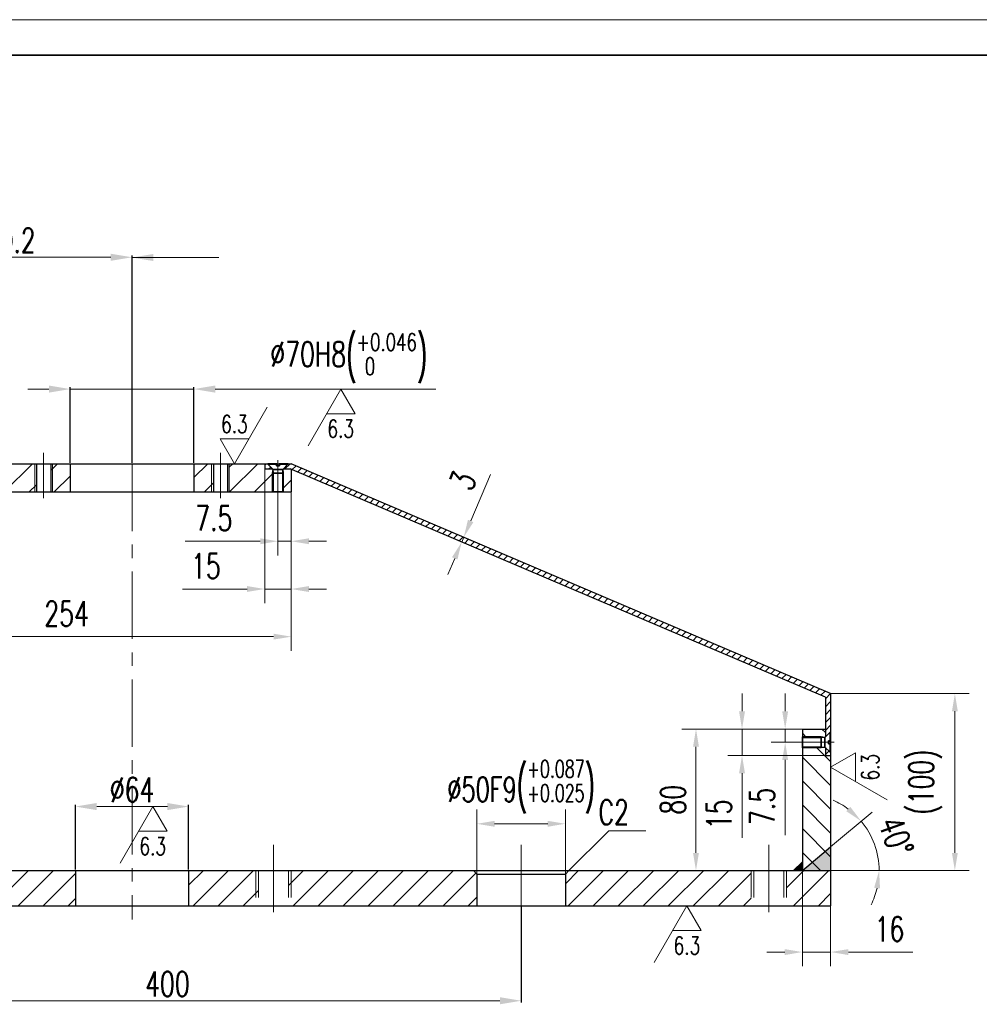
# Model space of a CAD drawing. Header units: millimetres. Extents: x -100 to 1580, y -20 to 1168.
# Tile 3 of 4: x 292 to 834, y 611 to 1168. Entities that reach past the tile are written whole.
import ezdxf
from ezdxf.enums import TextEntityAlignment as Align

# ---------------------------------------------------------------- set-up
doc = ezdxf.new("R2010")
doc.units = ezdxf.units.MM
doc.header["$LTSCALE"] = 1.2
doc.linetypes.add('CENTER', pattern=[50.8, 31.75, -6.35, 6.35, -6.35])
doc.linetypes.add('DASHED', pattern=[19.05, 12.7, -6.35])
for name, color, linetype, lineweight in [('3中心线层', 1, 'CENTER', 35), ('4虚线层', 6, 'DASHED', 35), ('5剖面线层', 2, 'Continuous', 15), ('7标注层', 4, 'Continuous', 15), ('YGJ波浪线', 3, 'Continuous', 15), ('YGJ粗实线', 7, 'Continuous', 35), ('YGJ细实线', 3, 'Continuous', 15), ('YGJ细点划线', 1, 'CENTER', 15), ('尺寸线', 4, 'Continuous', 15), ('粗实线', 7, 'Continuous', 30), ('细实线', 2, 'Continuous', 15)]:
    doc.layers.add(name, color=color, linetype=linetype, lineweight=lineweight)
doc.styles.add('HC_GBDIM', font='romans', dxfattribs={"width": 0.667, "bigfont": 'gbcbig'})
doc.styles.add('HC_TEXTSTYLE', font='isocp', dxfattribs={"width": 0.667, "bigfont": 'hzfs'})
doc.styles.add('标准', font='romans.shx', dxfattribs={"width": 0.7, "bigfont": 'hzdx.shx'})
doc.dimstyles.new('1比4', dxfattribs={"dimtxt": 14, "dimasz": 12, "dimexe": 1, "dimexo": 0.5, "dimgap": 2.5, "dimtad": 1, "dimdsep": 46, "dimtxsty": '标准', "dimcen": 0, "dimclrd": 256, "dimclrt": 256, "dimadec": 0, "dimazin": 0, "dimtfac": 1, "dimtmove": 0, "dimatfit": 0, "dimfxl": 1, "dimtolj": 1, "dimtzin": 0, "dimlwd": -1, "dimarcsym": 0})
doc.dimstyles.new('HC_GBDIM', dxfattribs={"dimtxt": 3.5, "dimasz": 2.5, "dimexe": 2, "dimexo": 0, "dimgap": 1.5, "dimtad": 1, "dimdec": 1, "dimzin": 0, "dimdsep": 46, "dimtxsty": 'HC_GBDIM', "dimcen": 2.5, "dimclrd": 3, "dimclre": 3, "dimclrt": 2, "dimadec": 0, "dimazin": 0, "dimtfac": 0.714286, "dimtdec": 1, "dimtmove": 0, "dimatfit": 3, "dimfxl": 1, "dimtzin": 0, "dimlwd": -1, "dimlwe": -1, "dimarcsym": 0})
pattern_1 = [(45, (-59.912, 47.743), (-7.07107, 7.07107), [])]

# ---------------------------------------------------------------- blocks, each defined once
blk = doc.blocks.new('*U119')
at = {"layer": 'YGJ粗实线'}
blk.add_line((390, 287), (0, 287), dxfattribs=at)
at = {"layer": 'YGJ细实线'}
blk.add_line((395, 292), (-25, 292), dxfattribs=at)
blk = doc.blocks.new('*D356')
at = {"layer": '7标注层', "ltscale": 7}
for p, q in [((308.13, 959.17), (296.13, 959.17)), ((390.13, 959.17), (320.13, 959.17)), ((402.13, 959.17), (526.93, 959.17))]:
    blk.add_line(p, q, dxfattribs=at)
at = {"layer": '7标注层', "color": 0, "lineweight": -2, "ltscale": 7}
for p, q in [((320.13, 917.5), (320.13, 960.17)), ((390.13, 917.5), (390.13, 960.17))]:
    blk.add_line(p, q, dxfattribs=at)
at = {"layer": '7标注层'}
for points in [[(308.13, 957.17), (308.13, 961.17), (320.13, 959.17)], [(402.13, 961.17), (402.13, 957.17), (390.13, 959.17)]]:
    blk.add_solid(points, dxfattribs=at)
at = {"layer": '7标注层', "insert": (477.67, 976.61), "char_height": 14, "attachment_point": 5, "style": '标准'}
blk.add_mtext('\\A1;%%c70{}{H8{\\H0.7x;{\\H2.0x;\\W0.5;(}{\\S+0.046^  0;}{\\H2.0x;\\W0.5;)}}{}}', dxfattribs=at)
blk = doc.blocks.new('*D357')
at = {"layer": '7标注层', "color": 0, "lineweight": -2, "ltscale": 7}
for p, q in [((175.13, 907.5), (175.13, 1034.69)), ((355.13, 917.5), (355.13, 1034.69))]:
    blk.add_line(p, q, dxfattribs=at)
at = {"layer": '7标注层', "ltscale": 7}
blk.add_line((187.13, 1033.69), (343.13, 1033.69), dxfattribs=at)
at = {"layer": '7标注层'}
for points in [[(187.13, 1035.69), (187.13, 1031.69), (175.13, 1033.69)], [(343.13, 1031.69), (343.13, 1035.69), (355.13, 1033.69)]]:
    blk.add_solid(points, dxfattribs=at)
at = {"layer": '7标注层', "insert": (273.05, 1043.19), "char_height": 14, "attachment_point": 5, "style": '标准'}
blk.add_mtext('\\A1;180{}{{\\H0.7x;{\\H1.4x;\\A1%%p0.2}}{}}', dxfattribs=at)
blk = doc.blocks.new('*D473')
at = {"layer": 'YGJ细实线', "color": 3}
for p, q in [((550.13, 667), (550.13, 721.42)), ((600.13, 667), (600.13, 721.42)), ((590.13, 713.42), (560.13, 713.42))]:
    blk.add_line(p, q, dxfattribs=at)
for points in [[(560.13, 715.08), (560.13, 711.75), (550.13, 713.42)], [(590.13, 711.75), (590.13, 715.08), (600.13, 713.42)]]:
    blk.add_solid(points, dxfattribs=at)
at = {"layer": 'YGJ细实线', "color": 2, "insert": (575.13, 734.35), "char_height": 14, "attachment_point": 5, "style": 'HC_GBDIM'}
blk.add_mtext('%%c50{}{F9{\\H0.7x;{\\H2.0x;\\W0.5;(}{\\S+0.087^ +0.025;}{\\H2.0x;\\W0.5;)}}{}}', dxfattribs=at)
blk = doc.blocks.new('*D375')
at = {"layer": '7标注层', "color": 0, "lineweight": -2, "ltscale": 7}
for p, q in [((323.13, 687.5), (323.13, 724.17)), ((387.13, 687.5), (387.13, 724.17))]:
    blk.add_line(p, q, dxfattribs=at)
at = {"layer": '7标注层', "ltscale": 7}
blk.add_line((375.13, 723.17), (335.13, 723.17), dxfattribs=at)
at = {"layer": '7标注层'}
for points in [[(335.13, 725.17), (335.13, 721.17), (323.13, 723.17)], [(375.13, 721.17), (375.13, 725.17), (387.13, 723.17)]]:
    blk.add_solid(points, dxfattribs=at)
at = {"layer": '7标注层', "insert": (355.13, 732.67), "char_height": 14, "attachment_point": 5, "style": '标准'}
blk.add_mtext('\\A1;%%c64', dxfattribs=at)
blk = doc.blocks.new('*D378')
at = {"layer": '7标注层', "color": 0, "lineweight": -2, "ltscale": 7}
for p, q in [((175.13, 666.5), (175.13, 612.37)), ((575.13, 666.5), (575.13, 612.37))]:
    blk.add_line(p, q, dxfattribs=at)
at = {"layer": '7标注层', "ltscale": 7}
blk.add_line((187.13, 613.37), (563.13, 613.37), dxfattribs=at)
at = {"layer": '7标注层'}
for points in [[(187.13, 615.37), (187.13, 611.37), (175.13, 613.37)], [(563.13, 611.37), (563.13, 615.37), (575.13, 613.37)]]:
    blk.add_solid(points, dxfattribs=at)
at = {"layer": '7标注层', "insert": (375.13, 622.87), "char_height": 14, "attachment_point": 5, "style": '标准'}
blk.add_mtext('\\A1;400', dxfattribs=at)
blk = doc.blocks.new('粗糙度')
at = {"layer": '尺寸线'}
for p, q in [((0, 0), (4.62, 8)), ((0, 0), (-2.02, 3.5)), ((-2.02, 3.5), (2.02, 3.5))]:
    blk.add_line(p, q, dxfattribs=at)
at = {"layer": '尺寸线', "lineweight": -3, "style": '标准', "width": 0.7}
blk.add_attdef('粗糙度', text='', height=2.5, dxfattribs=at).set_placement((0.01, 5.6), align=Align.MIDDLE)
blk = doc.blocks.new('M6X16')
at = {"layer": 'YGJ粗实线'}
for points in [[(816.7, 757.39), (806, 757.39), (806, 754.39)], [(818.7, 757.1), (816.7, 757.39), (816.7, 754.39)], [(821.64, 755.19), (822, 755.19), (822, 760.04), (821.64, 760.04), (818.7, 757.1), (818.7, 754.39)], [(820.8, 754.39), (820.8, 755.19), (821.64, 755.19), (821.64, 760.04)], [(816.7, 751.39), (806, 751.39), (806, 754.39)], [(818.7, 751.68), (816.7, 751.39), (816.7, 754.39)], [(821.64, 753.59), (822, 753.59), (822, 748.74), (821.64, 748.74), (818.7, 751.68), (818.7, 754.39)], [(820.8, 754.39), (820.8, 753.59), (821.64, 753.59), (821.64, 748.74)]]:
    blk.add_lwpolyline(points, dxfattribs=at)
at = {"layer": 'YGJ细实线'}
for points in [[(818.7, 757.1), (816.7, 756.94), (806, 756.94)], [(818.7, 751.68), (816.7, 751.84), (806, 751.84)]]:
    blk.add_lwpolyline(points, dxfattribs=at)
at = {"layer": 'YGJ细点划线'}
blk.add_line((824, 754.39), (804, 754.39), dxfattribs=at)
at = {"style": 'HC_TEXTSTYLE'}
blk.add_text('HC_SUPERPART', height=0.001, rotation=180, dxfattribs=at).set_placement((818.7, 754.39))
blk = doc.blocks.new('*D496')
at = {"layer": 'YGJ细实线', "color": 3}
for p, q in [((750.13, 787), (828.37, 787)), ((820.37, 697), (820.37, 777)), ((750.13, 687), (828.37, 687))]:
    blk.add_line(p, q, dxfattribs=at)
for points in [[(822.03, 777), (818.7, 777), (820.37, 787)], [(818.7, 697), (822.03, 697), (820.37, 687)]]:
    blk.add_solid(points, dxfattribs=at)
at = {"layer": 'YGJ细实线', "color": 2, "insert": (803.7, 737), "char_height": 14, "attachment_point": 5, "rotation": 90, "style": '标准', "bg_fill": 3, "box_fill_scale": 1.1, "bg_fill_color": 256, "bg_fill_true_color": 13158600, "bg_fill_transparency": 0}
blk.add_mtext('(100)', dxfattribs=at)
blk = doc.blocks.new('*D497')
at = {"layer": 'YGJ细实线', "color": 3}
for p, q in [((740.63, 767), (665.99, 767)), ((673.99, 697), (673.99, 757)), ((739.63, 687), (665.99, 687))]:
    blk.add_line(p, q, dxfattribs=at)
for points in [[(675.65, 757), (672.32, 757), (673.99, 767)], [(672.32, 697), (675.65, 697), (673.99, 687)]]:
    blk.add_solid(points, dxfattribs=at)
at = {"layer": 'YGJ细实线', "color": 2, "insert": (660.99, 727), "char_height": 14, "attachment_point": 5, "rotation": 90, "style": '标准', "bg_fill": 3, "box_fill_scale": 1.1, "bg_fill_color": 256, "bg_fill_true_color": 13158600, "bg_fill_transparency": 0}
blk.add_mtext('80', dxfattribs=at)
blk = doc.blocks.new('*D498')
at = {"layer": 'YGJ细实线', "color": 3}
for p, q in [((724.42, 777), (724.42, 787)), ((734.13, 767), (716.42, 767)), ((724.42, 767), (724.42, 759.5)), ((734.13, 759.5), (716.42, 759.5)), ((724.42, 749.5), (724.42, 706.97))]:
    blk.add_line(p, q, dxfattribs=at)
for points in [[(722.75, 777), (726.08, 777), (724.42, 767)], [(726.08, 749.5), (722.75, 749.5), (724.42, 759.5)]]:
    blk.add_solid(points, dxfattribs=at)
at = {"layer": 'YGJ细实线', "color": 2, "insert": (711.42, 723.24), "char_height": 14, "attachment_point": 5, "rotation": 90, "style": '标准', "bg_fill": 3, "box_fill_scale": 1.1, "bg_fill_color": 256, "bg_fill_true_color": 13158600, "bg_fill_transparency": 0}
blk.add_mtext('7.5', dxfattribs=at)
blk = doc.blocks.new('*D500')
at = {"layer": 'YGJ细实线', "color": 3}
for p, q in [((430.13, 917), (430.13, 838.15)), ((445.13, 910.94), (445.13, 838.15)), ((420.13, 846.15), (383.66, 846.15)), ((430.13, 846.15), (445.13, 846.15)), ((455.13, 846.15), (465.13, 846.15))]:
    blk.add_line(p, q, dxfattribs=at)
for points in [[(420.13, 844.48), (420.13, 847.82), (430.13, 846.15)], [(455.13, 847.82), (455.13, 844.48), (445.13, 846.15)]]:
    blk.add_solid(points, dxfattribs=at)
at = {"layer": 'YGJ细实线', "color": 2, "insert": (396.9, 859.15), "char_height": 14, "attachment_point": 5, "style": '标准', "bg_fill": 3, "box_fill_scale": 1.1, "bg_fill_color": 256, "bg_fill_true_color": 13158600, "bg_fill_transparency": 0}
blk.add_mtext('15', dxfattribs=at)
blk = doc.blocks.new('*D501')
at = {"layer": 'YGJ细实线', "color": 3}
for p, q in [((437.63, 901), (437.63, 865.15)), ((445.13, 901), (445.13, 865.15)), ((427.63, 873.15), (385.1, 873.15)), ((437.63, 873.15), (445.13, 873.15)), ((455.13, 873.15), (465.13, 873.15))]:
    blk.add_line(p, q, dxfattribs=at)
for points in [[(427.63, 871.48), (427.63, 874.82), (437.63, 873.15)], [(455.13, 874.82), (455.13, 871.48), (445.13, 873.15)]]:
    blk.add_solid(points, dxfattribs=at)
at = {"layer": 'YGJ细实线', "color": 2, "insert": (401.36, 886.15), "char_height": 14, "attachment_point": 5, "style": '标准', "bg_fill": 3, "box_fill_scale": 1.1, "bg_fill_color": 256, "bg_fill_true_color": 13158600, "bg_fill_transparency": 0}
blk.add_mtext('7.5', dxfattribs=at)
blk = doc.blocks.new('*D502')
at = {"layer": 'YGJ细实线', "color": 3}
for p, q in [((700.02, 777), (700.02, 787)), ((734.13, 767), (692.02, 767)), ((700.02, 752), (700.02, 767)), ((747.13, 752), (692.02, 752)), ((700.02, 742), (700.02, 705.54))]:
    blk.add_line(p, q, dxfattribs=at)
for points in [[(698.35, 777), (701.69, 777), (700.02, 767)], [(701.69, 742), (698.35, 742), (700.02, 752)]]:
    blk.add_solid(points, dxfattribs=at)
at = {"layer": 'YGJ细实线', "color": 2, "insert": (687.02, 718.77), "char_height": 14, "attachment_point": 5, "rotation": 90, "style": '标准', "bg_fill": 3, "box_fill_scale": 1.1, "bg_fill_color": 256, "bg_fill_true_color": 13158600, "bg_fill_transparency": 0}
blk.add_mtext('15', dxfattribs=at)
blk = doc.blocks.new('*D503')
at = {"layer": 'YGJ细实线', "color": 3}
for p, q in [((750.13, 700.43), (773.51, 720.05)), ((750.13, 687), (785.54, 687))]:
    blk.add_line(p, q, dxfattribs=at)
for start, end in [(53.2296, 66.4592), (0, 40), (333.5408, 346.7704)]:
    blk.add_arc((734.13, 687), 43.41, start, end, dxfattribs=at)
for points in [[(758.97, 720.56), (761.26, 722.98), (767.38, 714.9)], [(778.04, 676.88), (774.73, 677.26), (777.54, 687)]]:
    blk.add_solid(points, dxfattribs=at)
at = {"layer": 'YGJ细实线', "color": 2, "insert": (787.13, 706.3), "char_height": 14, "attachment_point": 5, "rotation": 290, "style": '标准', "bg_fill": 3, "box_fill_scale": 1.1, "bg_fill_color": 256, "bg_fill_true_color": 13158600, "bg_fill_transparency": 0}
blk.add_mtext('40%%d', dxfattribs=at)
blk = doc.blocks.new('*D517')
at = {"layer": 'YGJ细实线', "color": 3}
for p, q in [((445.13, 901), (445.13, 811.21)), ((191.13, 873), (191.13, 811.21)), ((201.13, 819.21), (435.13, 819.21))]:
    blk.add_line(p, q, dxfattribs=at)
for points in [[(201.13, 820.88), (201.13, 817.55), (191.13, 819.21)], [(435.13, 817.55), (435.13, 820.88), (445.13, 819.21)]]:
    blk.add_solid(points, dxfattribs=at)
at = {"layer": 'YGJ细实线', "color": 2, "insert": (318.13, 832.21), "char_height": 14, "attachment_point": 5, "style": '标准', "bg_fill": 3, "box_fill_scale": 1.1, "bg_fill_color": 256, "bg_fill_true_color": 13158600, "bg_fill_transparency": 0}
blk.add_mtext('254', dxfattribs=at)
blk = doc.blocks.new('*D521')
at = {"layer": 'YGJ细实线', "color": 3}
for p, q in [((734.13, 695.96), (734.13, 632.9)), ((750.13, 695.96), (750.13, 632.9)), ((724.13, 640.9), (714.13, 640.9)), ((734.13, 640.9), (750.13, 640.9)), ((760.13, 640.9), (796.6, 640.9))]:
    blk.add_line(p, q, dxfattribs=at)
for points in [[(724.13, 639.23), (724.13, 642.56), (734.13, 640.9)], [(760.13, 642.56), (760.13, 639.23), (750.13, 640.9)]]:
    blk.add_solid(points, dxfattribs=at)
at = {"layer": 'YGJ细实线', "color": 2, "insert": (783.36, 653.9), "char_height": 14, "attachment_point": 5, "style": '标准', "bg_fill": 3, "box_fill_scale": 1.1, "bg_fill_color": 256, "bg_fill_true_color": 13158600, "bg_fill_transparency": 0}
blk.add_mtext('16', dxfattribs=at)
blk = doc.blocks.new('*D522')
at = {"layer": 'YGJ细实线', "color": 3}
for p, q in [((546.6, 884.63), (557.78, 910.88)), ((541.5, 872.67), (534.14, 875.8)), ((542.68, 875.43), (535.32, 878.56)), ((541.5, 872.67), (542.68, 875.43)), ((537.58, 863.47), (533.66, 854.27))]:
    blk.add_line(p, q, dxfattribs=at)
for points in [[(545.06, 885.28), (548.13, 883.97), (542.68, 875.43)], [(539.11, 862.82), (536.05, 864.12), (541.5, 872.67)]]:
    blk.add_solid(points, dxfattribs=at)
at = {"layer": 'YGJ细实线', "color": 2, "insert": (542.19, 907.45), "char_height": 14, "attachment_point": 5, "rotation": 66.9149, "style": '标准', "bg_fill": 3, "box_fill_scale": 1.1, "bg_fill_color": 256, "bg_fill_true_color": 13158600, "bg_fill_transparency": 0}
blk.add_mtext('3', dxfattribs=at)

msp = doc.modelspace()

# ---------------------------------------------------------------- hatches: boundary and pattern name
at = {"layer": '5剖面线层', "ltscale": 7}
h = msp.add_hatch(dxfattribs=at)
h.set_pattern_fill('_USER', color=2, scale=10, angle=45, style=0, pattern_type=0)
h.set_pattern_definition([(45, (-10, 0), (-7.07107, 7.07107), [])])
h.paths.add_polyline_path([(301.131, 901.004), (301.131, 917.004), (199.522, 917.004), (191.131, 907.004), (197.131, 901.004), (200.645, 901.004)])
h.paths.add_polyline_path([(309.131, 917.004), (309.131, 901.004), (320.131, 901.004), (320.131, 917.004)])
h.paths.add_polyline_path([(412.971, 917.004), (410.131, 917.004), (410.131, 901.004), (409.131, 901.004), (409.131, 917.004), (410.131, 917.004), (412.971, 917.004), (430.131, 917.004), (445.131, 917.004), (445.131, 913.757), (444.534, 914.004), (430.131, 914.004), (430.131, 917.004)])
h.paths.add_polyline_path([(401.131, 901.004), (401.131, 917.004), (390.131, 917.004), (390.131, 901.004)])
h.paths.add_polyline_path([(434.631, 901.004), (434.631, 911.704), (434.921, 913.704), (434.621, 914.004), (430.131, 914.004), (430.131, 917.004), (412.971, 917.004), (410.131, 917.004), (410.131, 901.004)])
h.paths.add_polyline_path([(440.341, 913.704), (440.631, 911.704), (440.631, 901.004), (445.131, 901.004), (445.131, 913.757), (444.534, 914.004), (440.641, 914.004)])
h.paths.add_polyline_path([(410.131, 917.004), (409.131, 917.004), (409.131, 901.004), (410.131, 901.004)], flags=16)
h.paths.add_polyline_path([(430.131, 917.004), (430.131, 914.004), (444.534, 914.004), (445.131, 913.757), (445.131, 917.004)], flags=16)
h = msp.add_hatch(dxfattribs=at)
h.set_pattern_fill('_U', color=256, scale=10, angle=45, style=0, pattern_type=0)
h.set_pattern_definition(pattern_1)
h.paths.add_polyline_path([(425.131, 667.004), (426.631, 667.004), (426.631, 687.004), (425.131, 687.004)])
h.paths.add_polyline_path([(445.131, 687.004), (443.631, 687.004), (443.631, 667.004), (445.131, 667.004)])
at = {"layer": 'YGJ细实线'}
h = msp.add_hatch(dxfattribs=at)
h.set_pattern_fill('ANSI31', color=2)
h.set_pattern_definition([(45, (-10, 0), (-2.245064, 2.245064), [])])
h.paths.add_polyline_path([(747.131, 752.004), (750.131, 752.004), (750.131, 753.854), (749.771, 753.854), (747.131, 756.494)])
h.paths.add_polyline_path([(747.131, 762.514), (749.771, 765.154), (750.131, 765.154), (750.131, 787.004), (445.131, 917.004), (443.281, 917.004), (443.281, 916.644), (440.641, 914.004), (444.518, 914.004), (445.131, 913.743), (747.131, 785.022), (747.131, 767.004)])
h.paths.add_polyline_path([(431.981, 916.644), (431.981, 917.004), (430.131, 917.004), (430.131, 914.004), (434.621, 914.004)])
h = msp.add_hatch(dxfattribs=at)
h.set_pattern_fill('ANSI31', color=2, scale=3, angle=90)
h.set_pattern_definition([(135, (-10, 0), (-6.73519, -6.73519), [])])
h.paths.add_polyline_path([(734.131, 687.004), (750.131, 687.004), (750.131, 722.08), (750.131, 752.004), (747.131, 752.004), (747.131, 756.494), (746.831, 756.794), (744.831, 756.504), (734.131, 756.504)])
h.paths.add_polyline_path([(734.131, 762.504), (744.831, 762.504), (746.831, 762.214), (747.131, 762.514), (747.131, 767.004), (734.131, 767.004)])
h = msp.add_hatch(color=2, dxfattribs=at)
h.dxf.hatch_style = 1
h.paths.add_polyline_path([(734.131, 687.004), (750.131, 687.004), (750.131, 700.43)])
h = msp.add_hatch(color=2, dxfattribs=at)
h.dxf.hatch_style = 1
h.paths.add_polyline_path([(734.131, 687.004), (734.131, 692.004), (729.131, 687.004)])
at = {"layer": '细实线', "ltscale": 7}
h = msp.add_hatch(dxfattribs=at)
h.set_pattern_fill('_U', color=256, scale=10, angle=45, style=0, pattern_type=0)
h.set_pattern_definition(pattern_1)
h.paths.add_polyline_path([(550.131, 667.004), (550.131, 685.004), (548.131, 687.004), (445.131, 687.004), (445.131, 667.004)])
h.paths.add_polyline_path([(705.131, 667.004), (705.131, 687.004), (602.131, 687.004), (600.131, 685.004), (600.131, 667.004)])
h.paths.add_polyline_path([(725.131, 687.004), (725.131, 667.004), (750.131, 667.004), (750.131, 687.004)])
h.paths.add_polyline_path([(387.131, 687.004), (387.131, 667.004), (425.131, 667.004), (425.131, 687.004)])
h.paths.add_polyline_path([(323.131, 667.004), (323.131, 687.004), (175.131, 687.004), (175.131, 667.004)])

# ---------------------------------------------------------------- linework, layer by layer
at = {"layer": '3中心线层', "lineweight": 15}
for p, q in [((305.131, 923.11), (305.131, 897.566)), ((405.131, 923.11), (405.131, 897.566)), ((355.131, 917.004), (355.131, 659.408)), ((435.131, 701.55), (435.131, 659.415)), ((575.131, 701.55), (575.131, 659.415)), ((715.131, 701.55), (715.131, 659.415))]:
    msp.add_line(p, q, dxfattribs=at)
at = {"layer": '4虚线层', "lineweight": 15}
for p, q in [((425.131, 687.004), (425.131, 667.004)), ((426.631, 687.004), (426.631, 667.004)), ((443.631, 687.004), (443.631, 667.004)), ((445.131, 687.004), (445.131, 667.004)), ((705.131, 687.004), (705.131, 667.004)), ((706.631, 687.004), (706.631, 667.004)), ((723.631, 687.004), (723.631, 667.004)), ((725.131, 687.004), (725.131, 667.004))]:
    msp.add_line(p, q, dxfattribs=at)
at = {"layer": '7标注层', "ltscale": 7}
for p, q in [((300.131, 917.004), (300.131, 901.004)), ((310.131, 917.004), (310.131, 901.004)), ((400.131, 917.004), (400.131, 901.004)), ((410.131, 917.004), (410.131, 901.004))]:
    msp.add_line(p, q, dxfattribs=at)
at = {"layer": 'YGJ细实线'}
for p, q in [((601.131, 686.004), (624.656, 709.529)), ((624.656, 709.529), (645.602, 709.529))]:
    msp.add_line(p, q, dxfattribs=at)
at = {"layer": '粗实线', "ltscale": 7}
for p, q in [((255.003, 917.004), (445.131, 917.004)), ((301.131, 917.004), (301.131, 901.004)), ((309.131, 917.004), (309.131, 901.004)), ((320.131, 917.004), (320.131, 901.004)), ((390.131, 917.004), (390.131, 901.004)), ((401.131, 917.004), (401.131, 901.004)), ((409.131, 917.004), (409.131, 901.004)), ((430.131, 917.004), (430.131, 914.004)), ((430.131, 914.004), (434.621, 914.004)), ((440.641, 914.004), (444.518, 914.004)), ((445.131, 913.743), (445.131, 901.004)), ((191.131, 901.004), (445.131, 901.004)), ((747.131, 785.022), (747.131, 762.514)), ((750.131, 787.004), (750.131, 667.004)), ((734.131, 767.004), (734.131, 687.004)), ((734.131, 767.004), (747.131, 767.004)), ((747.131, 756.494), (747.131, 752.004)), ((747.131, 752.004), (750.131, 752.004)), ((255.003, 687.004), (750.131, 687.004)), ((323.131, 687.004), (323.131, 667.004)), ((387.131, 687.004), (387.131, 667.004)), ((548.131, 687.004), (550.131, 685.004)), ((550.131, 685.004), (550.131, 667.004)), ((550.131, 685.004), (600.131, 685.004)), ((602.131, 687.004), (600.131, 685.004)), ((600.131, 685.004), (600.131, 667.004)), ((255.003, 667.004), (750.131, 667.004))]:
    msp.add_line(p, q, dxfattribs=at)

# ---------------------------------------------------------------- block references
at = {"layer": 'YGJ波浪线', "xscale": 4, "yscale": 4, "zscale": 4}
msp.add_blockref('*U119', (0, 0), dxfattribs=at)
at = {"layer": 'YGJ细实线', "rotation": 90}
msp.add_blockref('M6X16', (1192.025, 95.009), dxfattribs=at)
at = {"layer": 'YGJ细实线'}
msp.add_blockref('M6X16', (-71.865, 5.111), dxfattribs=at)
at = {"layer": '尺寸线'}
ref = msp.add_blockref('粗糙度', (473.136, 959.175), dxfattribs=dict(at, xscale=4, yscale=4, zscale=4, rotation=180))
ref.add_attrib('粗糙度', '6.3', dxfattribs={"lineweight": -3, "height": 10, "style": '标准', "width": 0.7}).set_placement((473.112, 936.762), align=Align.MIDDLE)
ref = msp.add_blockref('粗糙度', (412.971, 917.004), dxfattribs=dict(at, xscale=4, yscale=4, zscale=4))
ref.add_attrib('粗糙度', '6.3', dxfattribs={"lineweight": -3, "height": 10, "rotation": 180, "style": '标准', "text_generation_flag": 6, "width": 0.7}).set_placement((412.995, 939.417), align=Align.MIDDLE)
ref = msp.add_blockref('粗糙度', (750.131, 745.382), dxfattribs=dict(at, xscale=4, yscale=4, zscale=4, rotation=270))
ref.add_attrib('粗糙度', '6.3', dxfattribs={"lineweight": -3, "height": 10, "rotation": 90, "style": '标准', "width": 0.7}).set_placement((772.544, 745.358), align=Align.MIDDLE)
ref = msp.add_blockref('粗糙度', (366.847, 723.175), dxfattribs=dict(at, xscale=4, yscale=4, zscale=4, rotation=180))
ref.add_attrib('粗糙度', '6.3', dxfattribs={"lineweight": -3, "height": 10, "style": '标准', "width": 0.7}).set_placement((366.823, 700.762), align=Align.MIDDLE)
ref = msp.add_blockref('粗糙度', (668.876, 667.004), dxfattribs=dict(at, xscale=4, yscale=4, zscale=4, rotation=180))
ref.add_attrib('粗糙度', '6.3', dxfattribs={"lineweight": -3, "height": 10, "style": '标准', "width": 0.7}).set_placement((668.852, 644.591), align=Align.MIDDLE)

# ---------------------------------------------------------------- texts
at = {"layer": 'YGJ细实线', "color": 2, "insert": (627.443, 719.973), "char_height": 14, "attachment_point": 5, "style": '标准'}
msp.add_mtext('\\pxql;C2', dxfattribs=at)

# ---------------------------------------------------------------- dimensions: what is measured, and where the dimension line sits
at = {"layer": '7标注层', "ltscale": 7}
for base, p1, p2, text, picture, middle in [((355.131, 1033.694), (175.131, 907.004), (355.131, 917.004), '<>{}{{\\H0.7x;{\\H1.4x;\\A1%%p0.2}}{}}', '*D357', (273.051, 1033.694)), ((320.131, 959.175), (390.131, 917.004), (320.131, 917.004), '%%c70{}{H8{\\H0.7x;{\\H2.0x;\\W0.5;(}{\\S+0.046^  0;}{\\H2.0x;\\W0.5;)}}{}}', '*D356', (477.668, 959.175)), ((323.131, 723.175), (387.131, 687.004), (323.131, 687.004), '%%c<>', '*D375', (355.131, 723.175)), ((575.131, 613.372), (175.131, 667.004), (575.131, 667.004), '400', '*D378', (375.131, 613.372))]:
    dim = msp.add_linear_dim(base=base, p1=p1, p2=p2, text=text, dimstyle='1比4', override={"dimtxsty": '标准'}, dxfattribs=at)
    dim.commit()
    dim.dimension.update_dxf_attribs({"geometry": picture, "text_midpoint": middle, "dimtype": 160})
at = {"layer": 'YGJ细实线'}
dim = msp.add_linear_dim(base=(550.131, 713.415), p1=(600.131, 667.004), p2=(550.131, 667.004), text='%%c<>{}{F9{\\H0.7x;{\\H2.0x;\\W0.5;(}{\\S+0.087^ +0.025;}{\\H2.0x;\\W0.5;)}}{}}', dimstyle='HC_GBDIM', override={"dimscale": 4, "dimdec": 0, "dimtxsty": 'HC_GBDIM'}, dxfattribs=at)
dim.commit()
dim.dimension.update_dxf_attribs({"geometry": '*D473', "text_midpoint": (575.131, 713.415), "dimtype": 160})

# ---------------------------------------------------------------- leaders
at = {"layer": '7标注层', "ltscale": 7}
msp.add_leader([(355.131, 1033.551), (404.142, 1033.551)], dimstyle='1比4', override={"dimgap": 1.5, "dimtad": 0}, dxfattribs=at)

# ---------------------------------------------------------------- next in the draw order: dimensions: what is measured, and where the dimension line sits
at = {"layer": 'YGJ细实线'}
dim = msp.add_linear_dim(base=(445.131, 846.152), p1=(430.131, 917.004), p2=(445.131, 910.939), dimstyle='HC_GBDIM', override={"dimscale": 4, "dimzin": 8, "dimtxsty": '标准', "dimadec": 1, "dimazin": 2, "dimtfill": 1}, dxfattribs=at)
dim.commit()
dim.dimension.update_dxf_attribs({"geometry": '*D500', "text_midpoint": (396.897, 846.152), "dimtype": 160})
dim = msp.add_linear_dim(base=(820.368, 787.004), p1=(750.131, 687.004), p2=(750.131, 787.004), angle=90, text='(<>)', dimstyle='HC_GBDIM', override={"dimscale": 4, "dimdec": 0, "dimzin": 8, "dimtxsty": '标准', "dimadec": 1, "dimazin": 2, "dimtfill": 1}, dxfattribs=at)
dim.commit()
dim.dimension.update_dxf_attribs({"geometry": '*D496', "text_midpoint": (803.702, 737.004)})
dim = msp.add_linear_dim(base=(673.987, 767.004), p1=(739.634, 687.004), p2=(740.631, 767.004), angle=90, dimstyle='HC_GBDIM', override={"dimscale": 4, "dimzin": 8, "dimtxsty": '标准', "dimadec": 1, "dimazin": 2, "dimtfill": 1}, dxfattribs=at)
dim.commit()
dim.dimension.update_dxf_attribs({"geometry": '*D497', "text_midpoint": (660.987, 727.004)})

# ---------------------------------------------------------------- next in the draw order: linework, layer by layer
at = {"layer": '粗实线', "ltscale": 7}
for p, q in [((734.131, 687.004), (750.131, 700.43)), ((729.131, 687.004), (734.131, 692.004))]:
    msp.add_line(p, q, dxfattribs=at)

# ---------------------------------------------------------------- next in the draw order: dimensions: what is measured, and where the dimension line sits
at = {"layer": 'YGJ细实线'}
dim = msp.add_linear_dim(base=(445.131, 873.15), p1=(437.631, 901.004), p2=(445.131, 901.004), dimstyle='HC_GBDIM', override={"dimscale": 4, "dimzin": 8, "dimtxsty": '标准', "dimadec": 1, "dimazin": 2, "dimtfill": 1}, dxfattribs=at)
dim.commit()
dim.dimension.update_dxf_attribs({"geometry": '*D501', "text_midpoint": (401.364, 873.15), "dimtype": 160})
dim = msp.add_linear_dim(base=(724.416, 759.504), p1=(734.131, 767.004), p2=(734.131, 759.504), angle=90, dimstyle='HC_GBDIM', override={"dimscale": 4, "dimzin": 8, "dimtxsty": '标准', "dimadec": 1, "dimazin": 2, "dimtfill": 1}, dxfattribs=at)
dim.commit()
dim.dimension.update_dxf_attribs({"geometry": '*D498', "text_midpoint": (711.416, 723.238)})

# ---------------------------------------------------------------- next in the draw order: linework, layer by layer
at = {"layer": '粗实线', "ltscale": 7}
for p, q in [((747.131, 785.022), (444.518, 914.004)), ((750.131, 787.004), (445.131, 917.004))]:
    msp.add_line(p, q, dxfattribs=at)

# ---------------------------------------------------------------- next in the draw order: dimensions: what is measured, and where the dimension line sits
at = {"layer": 'YGJ细实线'}
dim = msp.add_aligned_dim(p1=(541.499, 872.668), p2=(542.676, 875.428), distance=0, dimstyle='HC_GBDIM', override={"dimscale": 4, "dimzin": 8, "dimtxsty": '标准', "dimadec": 1, "dimazin": 2, "dimtfill": 1}, dxfattribs=at)
dim.commit()
dim.dimension.update_dxf_attribs({"geometry": '*D522', "text_midpoint": (542.192, 907.448)})
dim = msp.add_linear_dim(base=(445.131, 819.214), p1=(191.131, 873.004), p2=(445.131, 901.004), dimstyle='HC_GBDIM', override={"dimscale": 4, "dimzin": 8, "dimtxsty": '标准', "dimadec": 1, "dimazin": 2, "dimtfill": 1}, dxfattribs=at)
dim.commit()
dim.dimension.update_dxf_attribs({"geometry": '*D517', "text_midpoint": (318.131, 832.214)})
dim = msp.add_linear_dim(base=(700.021, 767.004), p1=(747.131, 752.004), p2=(734.131, 767.004), angle=90, dimstyle='HC_GBDIM', override={"dimscale": 4, "dimzin": 8, "dimtxsty": '标准', "dimadec": 1, "dimazin": 2, "dimtfill": 1}, dxfattribs=at)
dim.commit()
dim.dimension.update_dxf_attribs({"geometry": '*D502', "text_midpoint": (700.021, 718.771), "dimtype": 160})

# ---------------------------------------------------------------- next in the draw order: dimensions: what is measured, and where the dimension line sits
dim = msp.add_angular_dim_2l(base=(776.366, 697.014), line1=((255.003, 687.004), (750.131, 687.004)), line2=((734.131, 687.004), (750.131, 700.43)), dimstyle='HC_GBDIM', override={"dimscale": 4, "dimzin": 8, "dimtxsty": '标准', "dimadec": 1, "dimazin": 2, "dimtfill": 1}, dxfattribs=at)
dim.commit()
dim.dimension.update_dxf_attribs({"geometry": '*D503', "text_midpoint": (774.918, 701.85), "dimtype": 162})

# ---------------------------------------------------------------- next in the draw order: dimensions: what is measured, and where the dimension line sits
dim = msp.add_linear_dim(base=(750.131, 640.898), p1=(734.131, 695.962), p2=(750.131, 695.962), dimstyle='HC_GBDIM', override={"dimscale": 4, "dimzin": 8, "dimtxsty": '标准', "dimadec": 1, "dimazin": 2, "dimtfill": 1}, dxfattribs=at)
dim.commit()
dim.dimension.update_dxf_attribs({"geometry": '*D521', "text_midpoint": (783.364, 653.898)})

doc.saveas('drawing.dxf')
